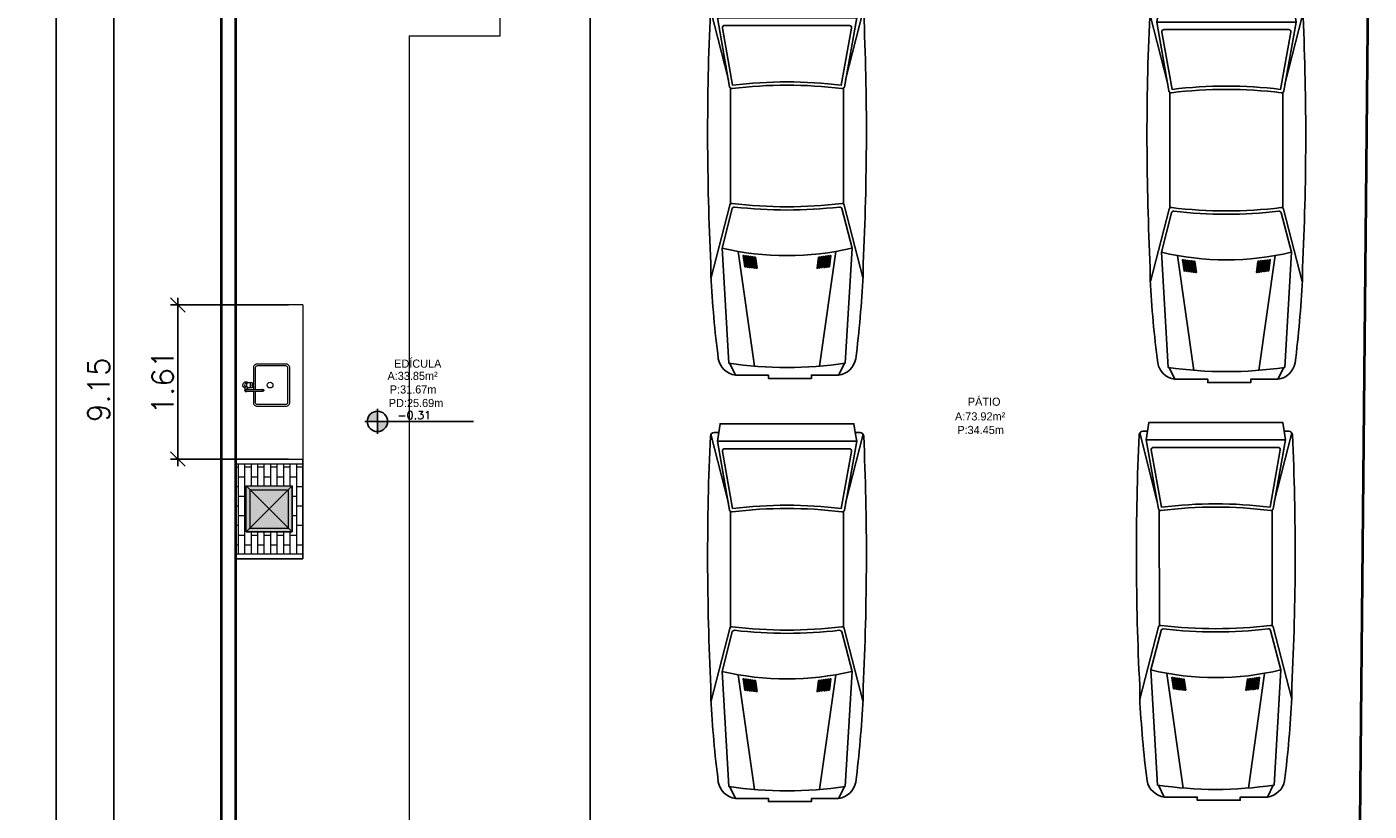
# Model space of a CAD drawing. Header units: millimetres. Extents: x 26 to 1362, y 24 to 358.
# Tile 70 of 256: x 541.95 to 555.96, y 162.57 to 170.76. Entities that reach past the tile are written whole.
import ezdxf
from ezdxf.lldxf.tags import DXFTag

# ---------------------------------------------------------------- set-up
doc = ezdxf.new("R2010")
doc.units = ezdxf.units.MM
doc.linetypes.add('HIDDEN2', pattern=[4.7625, 3.175, -1.5875])
for name, color, linetype, lineweight in [('A-FLOR', 252, 'Continuous', 9), ('MB_ALVENARIA', 7, 'Continuous', 40), ('MB_COTA', 7, 'Continuous', 13), ('MB_MOBILIÁRIO', 8, 'Continuous', 13), ('MB_TEXTO_0', 7, 'Continuous', 13), ('TEXTO', 7, 'Continuous', 20)]:
    doc.layers.add(name, color=color, linetype=linetype, lineweight=lineweight)
for name, color, linetype in [('ARQ-PISO', 8, 'Continuous'), ('EXTERN', 7, 'Continuous'), ('EXTERN-I', 251, 'Continuous')]:
    doc.layers.add(name, color=color, linetype=linetype)
doc.styles.add('AVANT', font='txt')
doc.styles.add('ROMANS', font='romans.shx')
tags = doc.linetypes.add('DASHDOT', pattern=[1, 0.5, -0.25, 0, -0.25]).pattern_tags.tags
tags[10:11] = [DXFTag(74, 4), DXFTag(75, 0), DXFTag(340, '0'), DXFTag(46, 1.0), DXFTag(50, 0.0), DXFTag(44, 0.0), DXFTag(45, 0.0)]
tags[8:9] = [DXFTag(74, 4), DXFTag(75, 0), DXFTag(340, '0'), DXFTag(46, 1.0), DXFTag(50, 0.0), DXFTag(44, 0.0), DXFTag(45, 0.0)]
tags[6:7] = [DXFTag(74, 4), DXFTag(75, 0), DXFTag(340, '0'), DXFTag(46, 1.0), DXFTag(50, 0.0), DXFTag(44, 0.0), DXFTag(45, 0.0)]
tags[4:5] = [DXFTag(74, 4), DXFTag(75, 0), DXFTag(340, '0'), DXFTag(46, 1.0), DXFTag(50, 0.0), DXFTag(44, 0.0), DXFTag(45, 0.0)]
doc.dimstyles.new('LOHAINA 1-150', dxfattribs={"dimscale": 1.5, "dimtxt": 0.15, "dimasz": 0.1, "dimexe": 0.05, "dimexo": 0.1, "dimgap": 0.03, "dimtad": 1, "dimzin": 5, "dimdsep": 46, "dimtxsty": 'ROMANS', "dimblk": 'OBLIQUE', "dimcen": 0, "dimdle": 0.05, "dimclrd": 256, "dimclre": 256, "dimadec": 0, "dimazin": 0, "dimtfac": 1, "dimtofl": 0, "dimtmove": 2, "dimatfit": 3, "dimfxl": 0.04, "dimtolj": 1, "dimtzin": 1, "dimarcsym": 0})

# ---------------------------------------------------------------- blocks, each defined once
blk = doc.blocks.new('_Oblique')
at = {"color": 0, "linetype": 'ByBlock', "lineweight": -2}
blk.add_line((-0.5, -0.5), (0.5, 0.5), dxfattribs=at)
blk = doc.blocks.new('*D136')
at = {"layer": 'DEFPOINTS', "color": 0, "transparency": 16777216}
for p in [(543.976, 179.401), (542.25, 134.481), (543.976, 134.481)]:
    blk.add_point(p, dxfattribs=at)
at = {"layer": 'MB_COTA', "lineweight": -2, "transparency": 16777216}
for p, q in [((542.25, 179.476), (542.25, 134.406)), ((543.826, 179.401), (542.175, 179.401)), ((543.826, 134.481), (542.175, 134.481))]:
    blk.add_line(p, q, dxfattribs=at)
at = {"layer": 'MB_COTA', "lineweight": -2, "transparency": 16777216, "xscale": 0.15, "yscale": 0.15, "zscale": 0.15}
for p, rotation in [((542.25, 179.401), 90), ((542.25, 134.481), 270)]:
    blk.add_blockref('_Oblique', p, dxfattribs=dict(at, rotation=rotation))
at = {"layer": 'MB_COTA', "color": 0, "transparency": 16777216, "insert": (542.093, 156.941), "char_height": 0.225, "attachment_point": 5, "rotation": 90, "style": 'ROMANS'}
blk.add_mtext('\\A1;44.92', dxfattribs=at)
blk = doc.blocks.new('*D148')
at = {"layer": 'DEFPOINTS', "color": 0, "transparency": 16777216}
for p in [(542.852, 171.541), (543.976, 171.541), (543.976, 162.391)]:
    blk.add_point(p, dxfattribs=at)
at = {"layer": 'MB_COTA', "lineweight": -2, "transparency": 16777216}
for p, q in [((543.826, 171.541), (542.777, 171.541)), ((542.852, 162.316), (542.852, 171.616)), ((543.826, 162.391), (542.777, 162.391))]:
    blk.add_line(p, q, dxfattribs=at)
at = {"layer": 'MB_COTA', "lineweight": -2, "transparency": 16777216, "xscale": 0.15, "yscale": 0.15, "zscale": 0.15}
for p, rotation in [((542.852, 171.541), 90), ((542.852, 162.391), 270)]:
    blk.add_blockref('_Oblique', p, dxfattribs=dict(at, rotation=rotation))
at = {"layer": 'MB_COTA', "color": 0, "transparency": 16777216, "insert": (542.695, 166.966), "char_height": 0.225, "attachment_point": 5, "rotation": 90, "style": 'ROMANS'}
blk.add_mtext('\\A1;9.15', dxfattribs=at)
blk = doc.blocks.new('Carro_03')
at = {"layer": 'EXTERN'}
blk.add_lwpolyline([(3.4, -0.602), (3.4, -0.644, -0.400755), (3.367, -0.679, -0.024282), (1.057, -0.673), (0.945, -0.673, -0.01958), (0.18, -0.606, -0.323148), (0.03, -0.448), (0.03, -0.198), (0, -0.198), (0, 0.198), (0.03, 0.198), (0.03, 0.502, -0.323148), (0.18, 0.659, -0.01958), (0.945, 0.727), (1.057, 0.727, -0.024282), (3.367, 0.732, -0.400755), (3.4, 0.697), (3.4, 0.655), (3.48, 0.643), (3.48, -0.589)], format="xyb", close=True, dxfattribs=at)
at = {"layer": 'EXTERN-I'}
for p, q in [((3.384, 0.727), (2.748, 0.566)), ((3.32, 0.668), (3.32, -0.615)), ((0.03, 0.502), (0.138, 0.554)), ((1.608, 0.546), (2.673, 0.547)), ((1.169, 0.477), (0.112, 0.327)), ((1.169, -0.423), (0.112, -0.273)), ((0.03, -0.448), (0.138, -0.501)), ((1.608, -0.492), (2.673, -0.493)), ((3.384, -0.673), (2.748, -0.512))]:
    blk.add_line(p, q, dxfattribs=at)
for points in [[(0.14, -0.51, -0.074208), (0.14, 0.563), (1.2, 0.625), (1.563, 0.531, -0.374478), (1.578, 0.51, 0.05791), (1.578, -0.456, -0.374478), (1.563, -0.478), (1.2, -0.572)], [(3.226, -0.567), (2.7, -0.473, 0.06), (2.7, 0.527), (3.226, 0.621, -0.467038), (3.25, 0.601), (3.25, -0.548, -0.467038)], [(1.125, 0.39), (1.022, 0.375, 0.000952), (1.021, 0.365), (1.124, 0.379, -0.000991)], [(1.024, 0.385), (1.127, 0.4, -0.000994), (1.128, 0.41), (1.025, 0.396, 0.000954)], [(1.13, 0.421, -0.000996), (1.131, 0.431), (1.028, 0.416, 0.000956), (1.027, 0.406)], [(1.014, 0.303), (1.116, 0.318, -0.000985), (1.117, 0.328), (1.015, 0.314, 0.000947)], [(1.119, 0.338, -0.000987), (1.12, 0.349), (1.017, 0.334, 0.000948), (1.016, 0.324)], [(1.019, 0.344), (1.121, 0.359, -0.000989), (1.122, 0.369), (1.02, 0.355, 0.00095)], [(1.117, -0.274, -0.000985), (1.116, -0.264), (1.014, -0.25, 0.000947), (1.015, -0.26)], [(1.017, -0.28), (1.12, -0.295, -0.000987), (1.119, -0.285), (1.016, -0.27, 0.000948)], [(1.02, -0.301), (1.122, -0.316, -0.000989), (1.121, -0.305), (1.019, -0.291, 0.00095)], [(1.021, -0.311, 0.000952), (1.022, -0.322), (1.125, -0.336, -0.000991), (1.124, -0.326)], [(1.025, -0.342), (1.128, -0.357, -0.000994), (1.127, -0.346), (1.024, -0.332, 0.000954)], [(1.13, -0.367), (1.027, -0.352, 0.000956), (1.028, -0.363), (1.131, -0.377, -0.000996)]]:
    blk.add_lwpolyline(points, format="xyb", close=True, dxfattribs=at)
for points in [[(0.93, -0.672), (1.596, -0.5, 0.376264), (1.611, -0.478, -0.061052), (1.611, 0.532, 0.376264), (1.596, 0.554), (0.93, 0.726)], [(3.4, -0.602), (3.32, -0.615), (2.685, -0.501, -0.39825), (2.669, -0.479, 0.061136), (2.669, 0.533, -0.39825), (2.685, 0.555), (3.32, 0.668), (3.4, 0.655)]]:
    blk.add_lwpolyline(points, format="xyb", dxfattribs=at)
blk.add_arc((3.722, 0.027), 2.592, 166.6546, 193.3454, dxfattribs=at)
blk = doc.blocks.new('*D188')
at = {"layer": 'A-FLOR', "lineweight": -2, "transparency": 16777216}
for p, q in [((544.676, 167.852), (543.446, 167.852)), ((543.521, 167.927), (543.521, 166.167)), ((544.676, 166.242), (543.446, 166.242))]:
    blk.add_line(p, q, dxfattribs=at)
at = {"layer": 'DEFPOINTS', "color": 0, "transparency": 16777216}
for p in [(544.826, 167.852), (543.521, 166.242), (544.826, 166.242)]:
    blk.add_point(p, dxfattribs=at)
at = {"layer": 'A-FLOR', "lineweight": -2, "transparency": 16777216, "xscale": 0.15, "yscale": 0.15, "zscale": 0.15}
for p, rotation in [((543.521, 167.852), 90), ((543.521, 166.242), 270)]:
    blk.add_blockref('_Oblique', p, dxfattribs=dict(at, rotation=rotation))
at = {"layer": 'A-FLOR', "color": 0, "transparency": 16777216, "insert": (543.364, 167.047), "char_height": 0.225, "attachment_point": 5, "rotation": 90, "style": 'ROMANS'}
blk.add_mtext('\\A1;1.61', dxfattribs=at)

msp = doc.modelspace()

# ---------------------------------------------------------------- hatches: boundary and pattern name
at = {"transparency": 33554687}
h = msp.add_hatch(color=9, dxfattribs=at)
h.paths.add_polyline_path([(545.6043, 166.636), (545.6043, 166.5297, 0.4142136), (545.7106, 166.636)])
h.paths.add_polyline_path([(545.6043, 166.636), (545.6043, 166.7423, 0.4142136), (545.4979, 166.636)])
at = {"layer": 'MB_MOBILIÁRIO', "ltscale": 0.8}
h = msp.add_hatch(color=256, dxfattribs=at)
h.dxf.hatch_style = 2
h.paths.add_polyline_path([(544.2356, 165.4823), (544.2356, 165.9623), (544.7156, 165.9623), (544.7156, 165.4823)])

# ---------------------------------------------------------------- linework, layer by layer
at = {"transparency": 33554687}
for p, q in [((545.6043, 166.5064), (545.6043, 166.7656)), ((546.6089, 166.636), (545.4747, 166.636))]:
    msp.add_line(p, q, dxfattribs=at)
msp.add_circle((545.6043, 166.636), 0.1063, dxfattribs=at)
at = {"layer": 'ARQ-PISO'}
msp.add_line((547.8256, 171.5415), (547.8256, 162.3915), dxfattribs=at)
at = {"layer": 'MB_ALVENARIA'}
msp.add_line((543.9756, 134.4815), (543.9756, 179.4015), dxfattribs=at)
for points in [[(555.8256, 158.843), (555.9556, 172.1915)], [(544.1256, 162.3915), (544.1256, 171.5415)]]:
    msp.add_lwpolyline(points, dxfattribs=at)
at = {"layer": 'MB_MOBILIÁRIO'}
for q in [(544.1256, 167.8524), (544.8256, 166.1774)]:
    msp.add_line((544.8256, 167.8524), q, dxfattribs=at)
at = {"layer": 'MB_MOBILIÁRIO', "ltscale": 0.8}
for p, q in [((544.1256, 165.2023), (544.1256, 166.2423)), ((544.1256, 166.2423), (544.8256, 166.2423)), ((544.1256, 165.2023), (544.1256, 166.2423)), ((544.1256, 166.2423), (544.8256, 166.2423)), ((544.1256, 166.1923), (544.8256, 166.1923)), ((544.8256, 165.2023), (544.8256, 166.2423)), ((544.8256, 166.2423), (544.8256, 165.2023)), ((544.2356, 165.9623), (544.7156, 165.9623)), ((544.2356, 165.4823), (544.2356, 165.9623)), ((544.2356, 165.4823), (544.7156, 165.9623)), ((544.2356, 165.9623), (544.7156, 165.4823)), ((544.2356, 165.4823), (544.2356, 165.9623)), ((544.2356, 165.9623), (544.7156, 165.9623)), ((544.7156, 165.4823), (544.7156, 165.9623)), ((544.7156, 165.9623), (544.7156, 165.4823)), ((544.2356, 165.4823), (544.7156, 165.4823)), ((544.7156, 165.4823), (544.2356, 165.4823)), ((544.1256, 165.2523), (544.8256, 165.2523)), ((544.1256, 165.2023), (544.8256, 165.2023)), ((544.8256, 165.2023), (544.1256, 165.2023))]:
    msp.add_line(p, q, dxfattribs=at)
at = {"layer": 'MB_MOBILIÁRIO', "linetype": 'Continuous', "ltscale": 0.8}
for p, q in [((544.153, 165.2523), (544.153, 166.1923)), ((544.2207, 165.2523), (544.2207, 166.1923)), ((544.2885, 165.9623), (544.2885, 166.1923)), ((544.3562, 165.9623), (544.3562, 166.1923)), ((544.424, 165.9623), (544.424, 166.1923)), ((544.4917, 165.9623), (544.4917, 166.1923)), ((544.5594, 165.9623), (544.5594, 166.1923)), ((544.6272, 165.9623), (544.6272, 166.1923)), ((544.6949, 165.9623), (544.6949, 166.1923)), ((544.7627, 165.2523), (544.7627, 166.1923)), ((544.153, 166.1567), (544.1256, 166.1567)), ((544.2207, 166.0551), (544.153, 166.0551)), ((544.2885, 166.1567), (544.2207, 166.1567)), ((544.3562, 166.0551), (544.2885, 166.0551)), ((544.424, 166.1567), (544.3562, 166.1567)), ((544.4917, 166.0551), (544.424, 166.0551)), ((544.5594, 166.1567), (544.4917, 166.1567)), ((544.6272, 166.0551), (544.5594, 166.0551)), ((544.6949, 166.1567), (544.6272, 166.1567)), ((544.7627, 166.0551), (544.6949, 166.0551)), ((544.8256, 166.1567), (544.7627, 166.1567)), ((544.153, 165.9535), (544.1256, 165.9535)), ((544.2356, 165.9535), (544.2207, 165.9535)), ((544.8256, 165.9535), (544.7627, 165.9535)), ((544.153, 165.7503), (544.1256, 165.7503)), ((544.2207, 165.8519), (544.153, 165.8519)), ((544.2356, 165.7503), (544.2207, 165.7503)), ((544.7627, 165.8519), (544.7156, 165.8519)), ((544.8256, 165.7503), (544.7627, 165.7503)), ((544.2207, 165.6487), (544.153, 165.6487)), ((544.7627, 165.6487), (544.7156, 165.6487)), ((544.153, 165.5471), (544.1256, 165.5471)), ((544.2356, 165.5471), (544.2207, 165.5471)), ((544.2885, 165.2523), (544.2885, 165.4823)), ((544.3562, 165.2523), (544.3562, 165.4823)), ((544.424, 165.2523), (544.424, 165.4823)), ((544.4917, 165.2523), (544.4917, 165.4823)), ((544.5594, 165.2523), (544.5594, 165.4823)), ((544.6272, 165.2523), (544.6272, 165.4823)), ((544.6949, 165.2523), (544.6949, 165.4823)), ((544.8256, 165.5471), (544.7627, 165.5471)), ((544.153, 165.3439), (544.1256, 165.3439)), ((544.2207, 165.4455), (544.153, 165.4455)), ((544.2885, 165.3439), (544.2207, 165.3439)), ((544.3562, 165.4455), (544.2885, 165.4455)), ((544.424, 165.3439), (544.3562, 165.3439)), ((544.4917, 165.4455), (544.424, 165.4455)), ((544.5594, 165.3439), (544.4917, 165.3439)), ((544.6272, 165.4455), (544.5594, 165.4455)), ((544.6949, 165.3439), (544.6272, 165.3439)), ((544.7627, 165.4455), (544.6949, 165.4455)), ((544.8256, 165.3439), (544.7627, 165.3439))]:
    msp.add_line(p, q, dxfattribs=at)
at = {"layer": 'MB_MOBILIÁRIO', "linetype": 'HIDDEN2', "ltscale": 0.8}
for p, q in [((544.2756, 165.9223), (544.6756, 165.9223)), ((544.2756, 165.5223), (544.2756, 165.9223)), ((544.6756, 165.5223), (544.6756, 165.9223)), ((544.2756, 165.5223), (544.6756, 165.5223))]:
    msp.add_line(p, q, dxfattribs=at)
at = {"layer": 'MB_MOBILIÁRIO'}
for points in [[(544.3092, 166.9499), (544.3092, 166.8349, 0.4142136), (544.3492, 166.7949), (544.6492, 166.7949, 0.4142136), (544.6892, 166.8349), (544.6892, 167.1949, 0.4142136), (544.6492, 167.2349), (544.3492, 167.2349, 0.4142136), (544.3092, 167.1949), (544.3092, 167.0224)], [(544.3292, 166.9499), (544.3292, 166.8349, 0.4142136), (544.3492, 166.8149), (544.6492, 166.8149, 0.4142136), (544.6692, 166.8349), (544.6692, 167.1949, 0.4142136), (544.6492, 167.2149), (544.3492, 167.2149, 0.4142136), (544.3292, 167.1949), (544.3292, 166.9699)], [(544.2201, 166.9833, -1.1816489), (544.2596, 167.0399)], [(544.2421, 167.0324), (544.2351, 167.0324, 0.5464635), (544.2192, 167.0076, -0.1078401), (544.2201, 167.0035), (544.2201, 166.9599)], [(544.2201, 167.0059, 0.2632653), (544.2351, 166.9974), (544.2421, 166.9974)], [(544.2923, 167.0399), (544.2547, 167.0399, 0.1332562), (544.2483, 167.0382, 0.1067563), (544.2422, 167.0326, 0.0828275), (544.2385, 167.0248, 0.0713517), (544.237, 167.0149, 0.0713517), (544.2385, 167.005, 0.0828275), (544.2422, 166.9973, 0.1067563), (544.2483, 166.9917, 0.1332562), (544.2547, 166.9899), (544.2923, 166.9899)], [(544.2463, 166.9499, -2.618034), (544.2463, 166.9699)], [(544.2351, 166.9499, -1), (544.2351, 166.9699)], [(544.2596, 166.9899, -0.0832622), (544.2501, 166.9833)], [(544.3976, 166.9699, -2), (544.3976, 166.9499)], [(544.4051, 166.9699, -1), (544.4051, 166.9499)]]:
    msp.add_lwpolyline(points, format="xyb", dxfattribs=at)
for points in [[(544.2923, 166.9899, 0.1332562), (544.2987, 166.9917, 0.1067563), (544.3048, 166.9973, 0.0828275), (544.3086, 167.005, 0.0713517), (544.31, 167.0149, 0.0713517), (544.3086, 167.0248, 0.0828275), (544.3048, 167.0326, 0.1067563), (544.2987, 167.0382, 0.1332562), (544.2923, 167.0399, 0.1332562), (544.2859, 167.0382, 0.1067563), (544.2798, 167.0326, 0.0828275), (544.2761, 167.0248, 0.0713517), (544.2747, 167.0149, 0.0713517), (544.2761, 167.005, 0.0828275), (544.2798, 166.9973, 0.1067563), (544.2859, 166.9917, 0.1332562)], [(544.2998, 167.0224, 0.1332562), (544.2979, 167.0219, 0.1067563), (544.2961, 167.0202, 0.0828275), (544.295, 167.0179, 0.0713517), (544.2945, 167.0149, 0.0713517), (544.295, 167.012, 0.0828275), (544.2961, 167.0096, 0.1067563), (544.2979, 167.008, 0.1332562), (544.2998, 167.0074, 0.1332562), (544.3018, 167.008, 0.1067563), (544.3036, 167.0096, 0.0828275), (544.3047, 167.012, 0.0713517), (544.3051, 167.0149, 0.0713517), (544.3047, 167.0179, 0.0828275), (544.3036, 167.0202, 0.1067563), (544.3018, 167.0219, 0.1332562)]]:
    msp.add_lwpolyline(points, format="xyb", close=True, dxfattribs=at)
for points in [[(544.3092, 167.0075), (544.3092, 166.9699)], [(544.2351, 166.9699), (544.4051, 166.9699)], [(544.2351, 166.9499), (544.4051, 166.9499)], [(544.2501, 166.9699), (544.2501, 166.9908)]]:
    msp.add_lwpolyline(points, dxfattribs=at)
msp.add_circle((544.4842, 167.0149), 0.03, dxfattribs=at)
at = {"layer": 'TEXTO', "linetype": 'DASHDOT', "ltscale": 2}
for p, q in [((546.8856, 170.6615), (546.8856, 181.867)), ((545.9356, 170.6615), (545.9356, 131.3162))]:
    msp.add_line(p, q, dxfattribs=at)
msp.add_lwpolyline([(545.9356, 170.6615), (546.8856, 170.6615)], dxfattribs=at)

# ---------------------------------------------------------------- block references
at = {"layer": 'MB_MOBILIÁRIO', "xscale": 1.133858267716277, "yscale": 1.133858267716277, "zscale": 1.133858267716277, "rotation": 89.99999999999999}
for p in [(549.9098, 167.0854), (554.4956, 167.0416), (549.9098, 162.6652), (554.3853, 162.6794)]:
    msp.add_blockref('Carro_03', p, dxfattribs=at)

# ---------------------------------------------------------------- texts
at = {"layer": 'MB_TEXTO_0'}
for s, style, p in [('EDÍCULA', 'AVANT', (545.7789, 167.1965)), ('A:33.85m²', 'AVANT', (545.7091, 167.0689)), ('P:31.67m', 'AVANT', (545.7334, 166.9272)), ('PD:25.69m', 'AVANT', (545.7232, 166.7856)), ('PÁTIO', 'AVANT', (551.767, 166.7991)), ('-0.31', 'ROMANS', (545.8144, 166.6583)), ('A:73.92m²', 'AVANT', (551.6326, 166.6458)), ('P:34.45m', 'AVANT', (551.6569, 166.5041))]:
    msp.add_text(s, height=0.085, rotation=360, dxfattribs=dict(at, style=style)).set_placement(p)

# ---------------------------------------------------------------- dimensions: what is measured, and where the dimension line sits
at = {"layer": 'A-FLOR'}
dim = msp.add_linear_dim(base=(543.5213, 166.2423), p1=(544.8256, 167.8524), p2=(544.8256, 166.2423), angle=90, dimstyle='LOHAINA 1-150', dxfattribs=at)
dim.commit()
dim.dimension.update_dxf_attribs({"geometry": '*D188', "text_midpoint": (543.3638, 167.0474)})
at = {"layer": 'MB_COTA'}
for base, p1, p2, picture, middle in [((542.2504, 134.4815), (543.9756, 179.4015), (543.9756, 134.4815), '*D136', (542.0929, 156.9415)), ((542.852, 171.5415), (543.9756, 162.3915), (543.9756, 171.5415), '*D148', (542.6945, 166.9665))]:
    dim = msp.add_linear_dim(base=base, p1=p1, p2=p2, angle=90, dimstyle='LOHAINA 1-150', dxfattribs=at)
    dim.commit()
    dim.dimension.update_dxf_attribs({"geometry": picture, "text_midpoint": middle})

doc.saveas('drawing.dxf')
